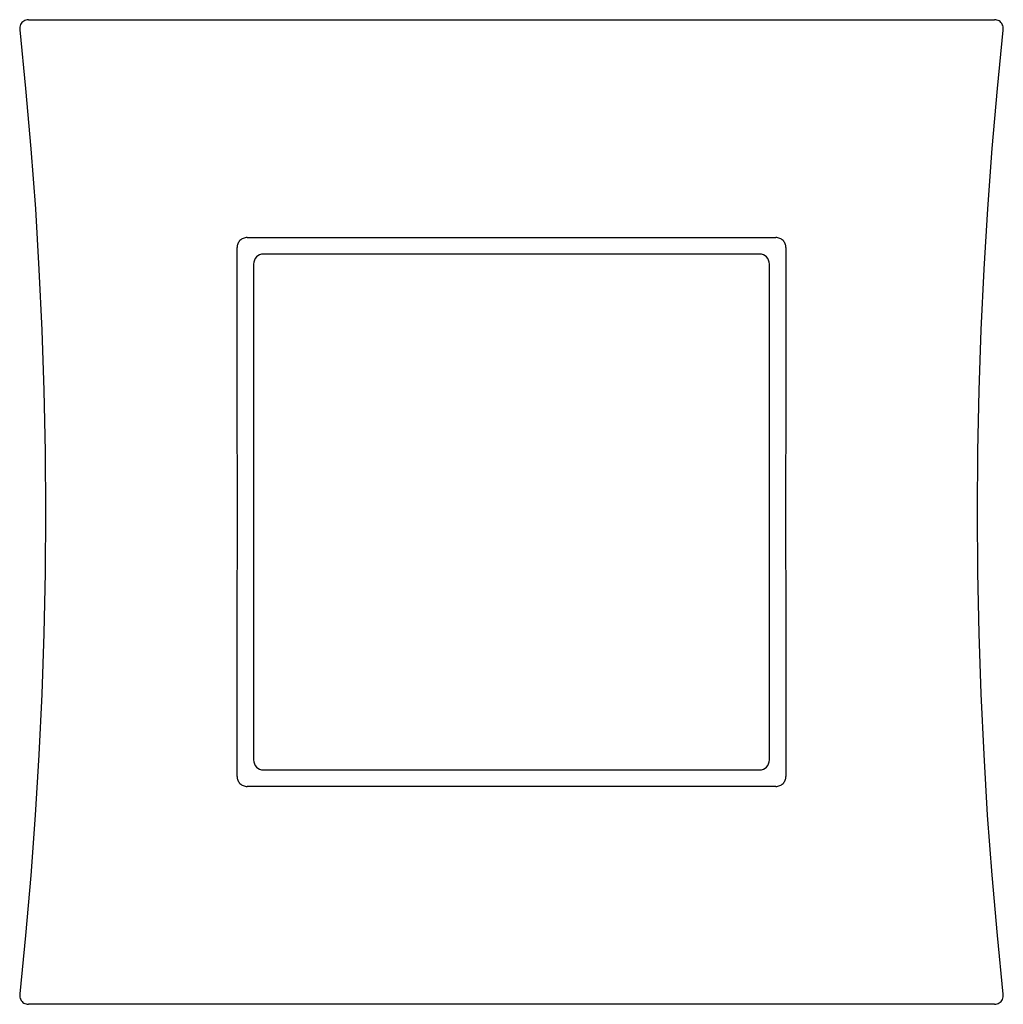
# Model space of a CAD drawing. Header units: millimetres. Extents: x 4033.1443 to 4033.2433, y 2080.6741 to 2080.7732.
import ezdxf

# ---------------------------------------------------------------- set-up
doc = ezdxf.new("R2010")
doc.units = ezdxf.units.MM
doc.layers.add('SANINDUSA', color=3, linetype='Continuous')

msp = doc.modelspace()

# ---------------------------------------------------------------- linework, layer by layer
at = {"layer": 'SANINDUSA'}
for p, q in [((4033.145221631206, 2080.77319392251), (4033.242412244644, 2080.77319392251)), ((4033.167208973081, 2080.751273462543), (4033.220424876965, 2080.751273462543)), ((4033.218767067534, 2080.749615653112), (4033.168866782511, 2080.749615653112)), ((4033.167865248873, 2080.748614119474), (4033.167865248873, 2080.698713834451)), ((4033.219768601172, 2080.698713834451), (4033.219768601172, 2080.748614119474)), ((4033.168866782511, 2080.697712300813), (4033.218767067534, 2080.697712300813)), ((4033.220424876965, 2080.696054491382), (4033.167208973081, 2080.696054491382)), ((4033.242412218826, 2080.674134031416), (4033.145221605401, 2080.674134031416))]:
    msp.add_line(p, q, dxfattribs=at)
for points in [[(4033.145221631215, 2080.773193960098), (4033.145080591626, 2080.773183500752), (4033.144956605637, 2080.773155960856), (4033.144842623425, 2080.773113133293), (4033.144738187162, 2080.773055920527), (4033.144643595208, 2080.772985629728), (4033.144559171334, 2080.772901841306), (4033.144486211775, 2080.772805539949), (4033.144426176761, 2080.772697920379), (4033.144380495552, 2080.772579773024), (4033.144350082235, 2080.77245176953), (4033.144336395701, 2080.772315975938), (4033.144340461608, 2080.77217271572), (4033.144935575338, 2080.7662675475)], [(4033.243291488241, 2080.77215318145), (4033.243294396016, 2080.772184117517), (4033.243296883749, 2080.772329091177), (4033.243281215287, 2080.77246692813), (4033.243248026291, 2080.772596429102), (4033.243198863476, 2080.772715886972), (4033.243135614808, 2080.772823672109), (4033.243059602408, 2080.772918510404), (4033.242972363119, 2080.77300015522), (4033.242876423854, 2080.773068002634), (4033.242771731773, 2080.773121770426), (4033.242658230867, 2080.773161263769), (4033.242535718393, 2080.773186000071), (4033.242412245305, 2080.77319400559)], [(4033.242698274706, 2080.681060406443), (4033.242170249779, 2080.68711211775), (4033.241723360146, 2080.693179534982), (4033.241357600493, 2080.69926080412), (4033.241073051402, 2080.705353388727), (4033.240869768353, 2080.711454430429), (4033.240747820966, 2080.717561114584), (4033.240707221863, 2080.723670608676), (4033.240747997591, 2080.729780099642), (4033.240870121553, 2080.735886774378), (4033.241073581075, 2080.741987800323), (4033.24135830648, 2080.748080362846), (4033.241724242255, 2080.754161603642), (4033.242171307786, 2080.760228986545), (4033.242699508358, 2080.766280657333), (4033.243291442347, 2080.772153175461)], [(4033.144935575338, 2080.7662675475), (4033.145463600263, 2080.760215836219), (4033.145910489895, 2080.754148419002), (4033.146276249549, 2080.748067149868), (4033.146560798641, 2080.741974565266), (4033.146764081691, 2080.735873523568), (4033.146886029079, 2080.729766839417), (4033.146926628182, 2080.723657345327), (4033.146885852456, 2080.71754785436), (4033.146763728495, 2080.711441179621), (4033.146560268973, 2080.705340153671), (4033.146275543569, 2080.699247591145), (4033.145909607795, 2080.693166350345), (4033.145462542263, 2080.687098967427), (4033.144934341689, 2080.681047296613), (4033.144342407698, 2080.675174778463)], [(4033.242412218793, 2080.674133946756), (4033.242546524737, 2080.67414344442), (4033.242668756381, 2080.674169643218), (4033.242781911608, 2080.674210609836), (4033.24288611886, 2080.674265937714), (4033.242981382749, 2080.67433524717), (4033.243067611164, 2080.674418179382), (4033.243142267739, 2080.674514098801), (4033.243204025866, 2080.674622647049), (4033.243251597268, 2080.674742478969), (4033.243283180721, 2080.674872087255), (4033.243297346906, 2080.675009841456), (4033.24329348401, 2080.67515454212), (4033.242698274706, 2080.681060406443)], [(4033.144342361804, 2080.675174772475), (4033.144339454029, 2080.675143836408), (4033.144336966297, 2080.674998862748), (4033.144352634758, 2080.674861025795), (4033.144385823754, 2080.674731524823), (4033.14443498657, 2080.674612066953), (4033.144498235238, 2080.674504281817), (4033.144574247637, 2080.674409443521), (4033.144661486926, 2080.674327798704), (4033.144757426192, 2080.674259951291), (4033.144862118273, 2080.674206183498), (4033.144975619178, 2080.674166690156), (4033.145098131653, 2080.674141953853), (4033.14522160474, 2080.674133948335)]]:
    msp.add_lwpolyline(points, dxfattribs=at)
for centre, radius, start, end in [((4018.002286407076, 2080.723663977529), 15.16394803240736, 359.8994777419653, 0.1005222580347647), ((4033.168867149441, 2080.748613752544), 0.00100190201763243, 90.020983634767, 179.979016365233), ((4033.218766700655, 2080.748613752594), 0.00100190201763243, 0.02098076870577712, 89.97901923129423), ((4048.385348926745, 2080.723663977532), 15.16394951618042, 179.8994777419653, 180.1005222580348), ((4033.168867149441, 2080.69871420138), 0.00100190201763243, 180.020983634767, 269.979016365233), ((4033.218766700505, 2080.69871420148), 0.001001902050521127, 270.0209893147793, 359.9790106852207)]:
    msp.add_arc(centre, radius, start, end, dxfattribs=at)
for points, knots in [([(4033.167208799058, 2080.751273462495), (4033.167077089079, 2080.751273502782), (4033.166811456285, 2080.751220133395), (4033.166479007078, 2080.750993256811), (4033.166260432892, 2080.750658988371), (4033.166210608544, 2080.750397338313), (4033.166211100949, 2080.750268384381)], [0, 0, 0, 0, 0.2526447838, 0.5037668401, 0.7526400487, 1, 1, 1, 1]), ([(4033.221422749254, 2080.75026842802), (4033.221423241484, 2080.750397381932), (4033.22137339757, 2080.750659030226), (4033.221154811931, 2080.750993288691), (4033.220822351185, 2080.751220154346), (4033.22055671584, 2080.751273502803), (4033.220425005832, 2080.75127346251)], [0, 0, 0, 0, 0.2473596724, 0.4962330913, 0.7473554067, 1, 1, 1, 1]), ([(4033.166211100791, 2080.697059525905), (4033.166210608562, 2080.696930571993), (4033.166260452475, 2080.696668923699), (4033.166479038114, 2080.696334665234), (4033.166811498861, 2080.696107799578), (4033.167077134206, 2080.696054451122), (4033.167208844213, 2080.696054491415)], [0, 0, 0, 0, 0.2473596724, 0.4962330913, 0.7473554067, 1, 1, 1, 1]), ([(4033.220425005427, 2080.696054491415), (4033.220556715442, 2080.696054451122), (4033.220822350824, 2080.696107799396), (4033.221154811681, 2080.696334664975), (4033.221373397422, 2080.696668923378), (4033.221423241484, 2080.696930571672), (4033.221422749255, 2080.697059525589)], [0, 0, 0, 0, 0.2526445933, 0.5037669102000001, 0.7526403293, 1, 1, 1, 1])]:
    msp.add_open_spline(points, degree=3, knots=knots, dxfattribs=at)

doc.saveas('drawing.dxf')
